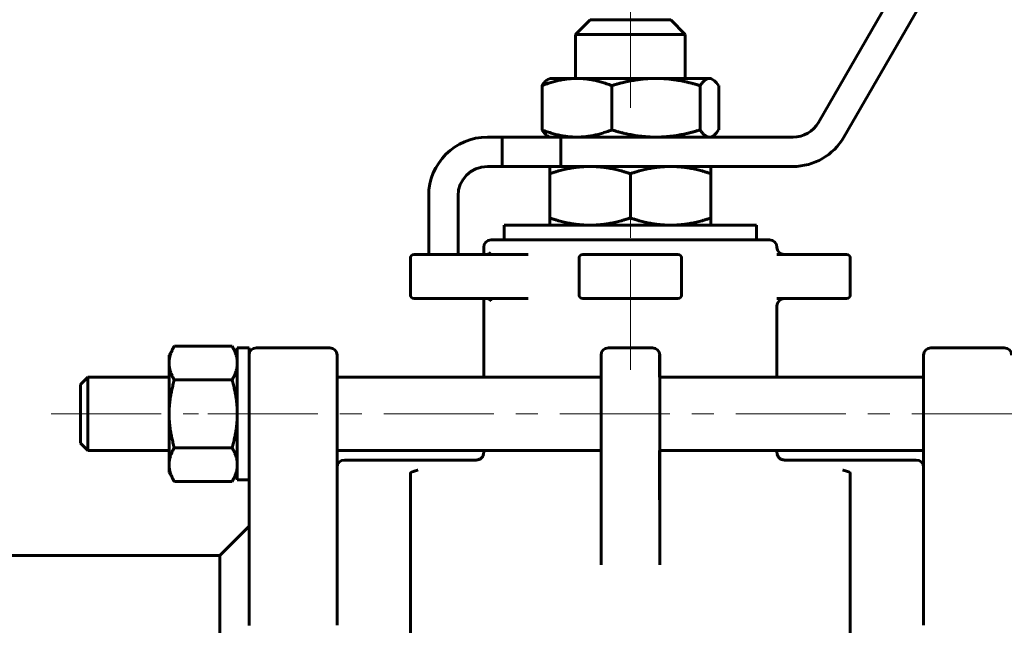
# Model space of a CAD drawing. Header units: millimetres. Extents: x 0 to 420, y 0 to 297.
# Tile 6 of 9: x 93 to 161, y 186 to 227. Entities that reach past the tile are written whole.
import ezdxf

# ---------------------------------------------------------------- set-up
doc = ezdxf.new("R2010")
doc.units = ezdxf.units.MM
doc.linetypes.add('K5LT_AXLED', pattern=[12, 7.5, -1.5, 1.5, -1.5])
doc.linetypes.add('K5LT_BASIC', pattern=[0])
doc.layers.add('Системный слой (1)', color=251, linetype='Continuous', true_color=0x6c6c6c)

# ---------------------------------------------------------------- blocks, each defined once
blk = doc.blocks.new('U1')
at = {"layer": 'Системный слой (1)', "color": 150, "linetype": 'K5LT_BASIC', "lineweight": 60, "true_color": 0x0080ff}
for p, q in [((115.117, 196.887), (115.117, 200.269)), ((115.117, 189.691), (115.117, 196.887)), ((115.117, 196.887), (115.117, 196.887))]:
    blk.add_line(p, q, dxfattribs=at)
blk = doc.blocks.new('U2')
at = {"layer": 'Системный слой (1)', "color": 150, "linetype": 'K5LT_BASIC', "lineweight": 60, "true_color": 0x0080ff}
for p, q in [((133.117, 203.094), (115.117, 203.094)), ((155.117, 203.094), (137.117, 203.094))]:
    blk.add_line(p, q, dxfattribs=at)
blk = doc.blocks.new('U3')
at = {"layer": 'Системный слой (1)', "color": 150, "linetype": 'K5LT_BASIC', "lineweight": 60, "true_color": 0x0080ff}
for p, q in [((133.117, 198.094), (115.117, 198.094)), ((155.117, 198.094), (137.117, 198.094))]:
    blk.add_line(p, q, dxfattribs=at)
blk = doc.blocks.new('U9')
at = {"layer": 'Системный слой (1)', "color": 150, "linetype": 'K5LT_BASIC', "lineweight": 60, "true_color": 0x0080ff}
for p, q in [((155.117, 200.269), (155.117, 196.873)), ((155.117, 196.873), (155.117, 189.691))]:
    blk.add_line(p, q, dxfattribs=at)
blk = doc.blocks.new('U16')
at = {"layer": 'Системный слой (1)', "color": 150, "linetype": 'K5LT_BASIC', "lineweight": 60, "true_color": 0x0080ff}
for p, q in [((126.504, 213.448), (135.117, 213.448)), ((135.117, 213.448), (143.731, 213.448))]:
    blk.add_line(p, q, dxfattribs=at)
blk = doc.blocks.new('U17')
at = {"layer": 'Системный слой (1)', "color": 150, "linetype": 'K5LT_BASIC', "lineweight": 60, "true_color": 0x0080ff}
for p, q in [((115.617, 197.448), (124.617, 197.448)), ((145.617, 197.448), (154.617, 197.448))]:
    blk.add_line(p, q, dxfattribs=at)
blk = doc.blocks.new('U18')
at = {"layer": 'Системный слой (1)', "color": 150, "linetype": 'K5LT_BASIC', "lineweight": 60, "true_color": 0x0080ff}
for p, q in [((123.513, 208.448), (125.31, 208.448)), ((125.31, 208.448), (128.146, 208.448))]:
    blk.add_line(p, q, dxfattribs=at)
blk = doc.blocks.new('U19')
at = {"layer": 'Системный слой (1)', "color": 150, "linetype": 'K5LT_BASIC', "lineweight": 60, "true_color": 0x0080ff}
for p, q in [((137.117, 203.094), (137.117, 204.594)), ((137.117, 194.725), (137.117, 198.094))]:
    blk.add_line(p, q, dxfattribs=at)
blk = doc.blocks.new('U20')
at = {"layer": 'Системный слой (1)', "color": 150, "linetype": 'K5LT_BASIC', "lineweight": 60, "true_color": 0x0080ff}
for p, q in [((145.117, 203.094), (145.117, 207.948)), ((145.117, 197.948), (145.117, 198.094))]:
    blk.add_line(p, q, dxfattribs=at)
blk = doc.blocks.new('U21')
at = {"layer": 'Системный слой (1)', "color": 150, "linetype": 'K5LT_BASIC', "lineweight": 60, "true_color": 0x0080ff}
for p, q in [((125.117, 211.448), (125.117, 211.948)), ((125.117, 203.094), (125.117, 208.448)), ((125.117, 197.948), (125.117, 198.094))]:
    blk.add_line(p, q, dxfattribs=at)
blk = doc.blocks.new('U22')
at = {"layer": 'Системный слой (1)', "color": 150, "linetype": 'K5LT_BASIC', "lineweight": 60, "true_color": 0x0080ff}
for p, q in [((108.317, 205.094), (108.317, 196.697)), ((108.317, 196.697), (108.317, 196.094))]:
    blk.add_line(p, q, dxfattribs=at)
blk = doc.blocks.new('U27')
at = {"layer": 'Системный слой (1)', "color": 150, "linetype": 'K5LT_BASIC', "lineweight": 60, "true_color": 0x0080ff}
for q in [(115.117, 196.887), (115.117, 196.885)]:
    blk.add_line((115.117, 196.887), q, dxfattribs=at)
blk = doc.blocks.new('U28')
at = {"layer": 'Системный слой (1)', "color": 150, "linetype": 'K5LT_BASIC', "lineweight": 60, "true_color": 0x0080ff}
for p, q in [((125.475, 211.485), (125.587, 211.568)), ((125.587, 211.568), (125.603, 211.587)), ((125.31, 211.448), (125.475, 211.485)), ((125.31, 211.448), (125.31, 211.448))]:
    blk.add_line(p, q, dxfattribs=at)
blk = doc.blocks.new('U29')
at = {"layer": 'Системный слой (1)', "color": 150, "linetype": 'K5LT_BASIC', "lineweight": 60, "true_color": 0x0080ff}
for p, q in [((140.581, 223.441), (140.507, 223.448)), ((140.656, 223.419), (140.581, 223.441)), ((140.73, 223.383), (140.656, 223.419)), ((140.861, 223.287), (140.73, 223.383)), ((140.997, 223.146), (140.861, 223.287)), ((141.14, 222.957), (140.997, 223.146))]:
    blk.add_line(p, q, dxfattribs=at)
blk = doc.blocks.new('U30')
at = {"layer": 'Системный слой (1)', "color": 150, "linetype": 'K5LT_BASIC', "lineweight": 60, "true_color": 0x0080ff}
for p, q in [((140.73, 219.513), (140.861, 219.61)), ((140.861, 219.61), (140.997, 219.75)), ((140.997, 219.75), (141.14, 219.939)), ((140.507, 219.448), (140.581, 219.456)), ((140.581, 219.456), (140.656, 219.477)), ((140.656, 219.477), (140.73, 219.513))]:
    blk.add_line(p, q, dxfattribs=at)

msp = doc.modelspace()

# ---------------------------------------------------------------- linework, layer by layer
at = {"layer": 'Системный слой (1)', "color": 150, "linetype": 'K5LT_BASIC', "lineweight": 60, "true_color": 0x0080ff}
for p, q in [((157.0379, 236.1982), (147.9446, 220.4482)), ((149.6766, 219.4482), (158.7699, 235.1982)), ((131.3672, 226.4482), (132.3672, 227.4482)), ((132.3672, 227.4482), (137.8672, 227.4482)), ((138.8672, 226.4482), (137.8672, 227.4482)), ((131.3672, 223.4482), (131.3672, 226.4482)), ((131.3672, 226.4482), (138.8672, 226.4482)), ((138.8672, 223.4482), (138.8672, 226.4482)), ((129.094, 222.957), (129.094, 219.9395)), ((129.6172, 223.4482), (129.5043, 223.383)), ((129.6172, 223.4482), (131.4717, 223.4482)), ((131.4717, 223.4482), (136.861, 223.4482)), ((133.8494, 222.957), (133.8494, 219.9395)), ((136.861, 223.4482), (140.5065, 223.4482)), ((139.8726, 222.957), (139.8726, 219.9395)), ((140.5065, 223.4482), (140.6172, 223.4482)), ((140.6172, 223.4482), (140.7302, 223.383)), ((141.1405, 222.957), (141.1405, 219.9395)), ((126.3672, 219.4482), (125.3672, 219.4482)), ((126.3672, 219.4482), (130.3672, 219.4482)), ((126.3672, 219.4482), (126.3672, 217.4482)), ((129.6172, 219.4482), (129.5043, 219.5135)), ((146.2125, 219.4482), (130.3672, 219.4482)), ((130.3672, 219.4482), (130.3672, 217.4482)), ((140.6172, 219.4482), (140.7302, 219.5135)), ((125.3672, 217.4482), (126.3672, 217.4482)), ((130.3672, 217.4482), (126.3672, 217.4482)), ((129.6172, 216.957), (129.6172, 217.4482)), ((129.6172, 216.957), (129.6172, 213.9395)), ((130.3672, 217.4482), (146.2125, 217.4482)), ((135.1172, 216.957), (135.1172, 213.9395)), ((140.6172, 217.4482), (140.6172, 216.957)), ((140.6172, 216.957), (140.6172, 213.9395)), ((121.3672, 215.4482), (121.3672, 211.4482)), ((123.3672, 211.4482), (123.3672, 215.4482)), ((129.6172, 213.4482), (129.6172, 213.9395)), ((140.6172, 213.9395), (140.6172, 213.4482)), ((126.5036, 212.4482), (126.5036, 213.4482)), ((143.7308, 212.4482), (143.7308, 213.4482)), ((144.6172, 212.4482), (125.6172, 212.4482)), ((120.1172, 211.1982), (120.1172, 208.6982)), ((123.3516, 211.4482), (120.3672, 211.4482)), ((123.5125, 211.4482), (123.3516, 211.4482)), ((128.1462, 211.4482), (123.5125, 211.4482)), ((131.6172, 211.1982), (131.6172, 208.6982)), ((138.3672, 211.4482), (131.8672, 211.4482)), ((138.6172, 208.6982), (138.6172, 211.1982)), ((149.8672, 211.4482), (145.1016, 211.4482)), ((150.1172, 208.6982), (150.1172, 211.1982)), ((120.3672, 208.4482), (123.3516, 208.4482)), ((123.3516, 208.4482), (123.5125, 208.4482)), ((131.8672, 208.4482), (138.3672, 208.4482)), ((145.1016, 208.4482), (149.8672, 208.4482)), ((103.6672, 204.5941), (104.0245, 205.2129)), ((104.0245, 205.2129), (107.96, 205.2129)), ((108.3172, 204.5941), (107.96, 205.2129)), ((109.1172, 205.0941), (108.3172, 205.0941)), ((109.1172, 205.0941), (109.1172, 198.2146)), ((109.6172, 205.0941), (114.6172, 205.0941)), ((136.6172, 205.0941), (133.6172, 205.0941)), ((160.6172, 205.0941), (155.6172, 205.0941)), ((103.6672, 204.0582), (103.6672, 204.5941)), ((115.1172, 203.8844), (115.1172, 204.5941)), ((115.1172, 200.2694), (115.1172, 204.5941)), ((133.1172, 204.5941), (133.1172, 199.2257)), ((137.1172, 199.2257), (137.1172, 204.5941)), ((155.1172, 204.5941), (155.1172, 200.2694)), ((103.6672, 200.5941), (103.6672, 204.0582)), ((115.1172, 203.0941), (115.1172, 203.8844)), ((97.6172, 202.5941), (98.1172, 203.0941)), ((98.1172, 200.5941), (98.1172, 203.0941)), ((103.6672, 203.0941), (98.1172, 203.0941)), ((104.0245, 202.9035), (107.96, 202.9035)), ((97.6172, 202.5941), (97.6172, 198.5941)), ((98.1172, 198.0941), (98.1172, 200.5941)), ((103.6672, 197.13), (103.6672, 200.5941)), ((133.1172, 199.2257), (133.1172, 190.3144)), ((137.1172, 190.3144), (137.1172, 199.2257)), ((97.6172, 198.5941), (98.1172, 198.0941)), ((103.6672, 198.0941), (98.1172, 198.0941)), ((104.0245, 198.2847), (107.96, 198.2847)), ((109.1172, 198.2146), (109.1172, 189.691)), ((124.6173, 197.4482), (124.6173, 197.4482)), ((145.6172, 197.4482), (145.6172, 197.4482)), ((103.6672, 196.5941), (103.6672, 197.13)), ((155.1172, 196.8863), (155.1172, 196.8861)), ((103.6672, 196.5941), (104.0245, 195.9753)), ((108.3172, 196.5941), (107.96, 195.9753)), ((109.1172, 196.0941), (108.3172, 196.0941)), ((120.1172, 178.4092), (120.1172, 196.5298)), ((150.1172, 178.4092), (150.1172, 196.5298)), ((104.0245, 195.9753), (107.96, 195.9753)), ((107.1172, 190.9482), (109.1172, 192.9482)), ((78.6172, 190.9482), (107.1172, 190.9482)), ((107.1172, 190.9482), (107.1172, 177.067)), ((109.1172, 189.691), (109.1172, 186.1653)), ((115.1172, 186.186), (115.1172, 189.691)), ((155.1172, 189.691), (155.1172, 186.1861))]:
    msp.add_line(p, q, dxfattribs=at)
at = {"layer": 'Системный слой (1)', "color": 30, "linetype": 'K5LT_AXLED', "lineweight": 18, "true_color": 0xff8000}
for p, q in [((135.1172, 221.4482), (135.1172, 229.4482)), ((135.1172, 203.5941), (135.1172, 215.4482)), ((95.6172, 200.5941), (105.6672, 200.5941)), ((106.3172, 200.5941), (163.9172, 200.5941))]:
    msp.add_line(p, q, dxfattribs=at)
at = {"layer": 'Системный слой (1)', "color": 150, "linetype": 'K5LT_BASIC', "lineweight": 60, "true_color": 0x0080ff}
for centre, radius, start, end in [((146.2125, 221.4482), 2, 270, 330), ((125.3672, 215.4482), 4, 90, 180), ((146.2125, 221.4482), 4, 270, 330), ((125.3672, 215.4482), 2, 90, 180), ((125.6172, 211.9482), 0.5, 90, 180), ((144.6172, 211.9482), 0.5, 0, 90), ((145.6172, 211.9482), 0.5, 180, 270), ((120.3672, 211.1982), 0.25, 90, 180), ((120.3672, 211.1982), 0.25, 90, 180), ((131.8672, 211.1982), 0.25, 90, 180), ((131.8672, 211.1982), 0.25, 90, 180), ((138.3672, 211.1982), 0.25, 0, 90), ((149.8672, 211.1982), 0.25, 0, 90), ((149.8672, 211.1982), 0.25, 0, 90), ((120.3672, 208.6982), 0.25, 180, 270), ((120.3672, 208.6982), 0.25, 180, 270), ((131.8672, 208.6982), 0.25, 180, 270), ((138.3672, 208.6982), 0.25, 270, 0), ((138.3672, 208.6982), 0.25, 270, 0), ((145.6172, 207.9482), 0.5, 90, 180), ((149.8672, 208.6982), 0.25, 270, 0), ((109.6172, 204.5941), 0.5, 90, 180), ((114.6172, 204.5941), 0.5, 0, 90), ((133.6172, 204.5941), 0.5, 90, 180), ((136.6172, 204.5941), 0.5, 0, 90), ((155.6172, 204.5941), 0.5, 90, 180), ((160.6172, 204.5941), 0.5, 0, 90), ((115.6172, 196.9482), 0.5, 90, 180), ((154.6172, 196.9482), 0.5, 0, 90)]:
    msp.add_arc(centre, radius, start, end, dxfattribs=at)
for points, weights in [([(131.4717, 223.4482), (130.3682, 223.4482), (129.094, 222.957)], [1, 1.0379548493, 1]), ([(129.094, 222.957), (129.3118, 223.2719), (129.5043, 223.383)], [1, 1.0240025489, 1.01764679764]), ([(133.8494, 222.957), (132.5752, 223.4482), (131.4717, 223.4482)], [1, 1.0379548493, 1]), ([(136.861, 223.4482), (135.4633, 223.4482), (133.8494, 222.957)], [1, 1.0379548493, 1]), ([(139.8726, 222.957), (138.2587, 223.4482), (136.861, 223.4482)], [1, 1.0379548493, 1]), ([(140.5065, 223.4482), (140.2123, 223.4482), (139.8726, 222.957)], [1, 1.0379548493, 1]), ([(129.5042, 219.5135), (129.3118, 219.6246), (129.094, 219.9395)], [1.01764705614, 1.02400206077, 1]), ([(129.094, 219.9395), (130.3682, 219.4482), (131.4717, 219.4482)], [1, 1.0379548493, 1]), ([(131.4717, 219.4482), (132.5752, 219.4482), (133.8494, 219.9395)], [1, 1.0379548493, 1]), ([(133.8494, 219.9395), (135.4633, 219.4482), (136.861, 219.4482)], [1, 1.0379548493, 1]), ([(136.861, 219.4482), (138.2587, 219.4482), (139.8726, 219.9395)], [1, 1.0379548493, 1]), ([(139.8726, 219.9395), (140.2123, 219.4482), (140.5065, 219.4482)], [1, 1.0379548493, 1]), ([(132.3672, 217.4482), (131.091, 217.4482), (129.6172, 216.957)], [1, 1.0379548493, 1]), ([(135.1172, 216.957), (133.6435, 217.4482), (132.3672, 217.4482)], [1, 1.0379548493, 1]), ([(137.8672, 217.4482), (136.591, 217.4482), (135.1172, 216.957)], [1, 1.0379548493, 1]), ([(140.6172, 216.957), (139.1435, 217.4482), (137.8672, 217.4482)], [1, 1.0379548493, 1]), ([(129.6172, 213.9395), (131.091, 213.4482), (132.3672, 213.4482)], [1, 1.0379548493, 1]), ([(132.3672, 213.4482), (133.6435, 213.4482), (135.1172, 213.9395)], [1, 1.0379548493, 1]), ([(135.1172, 213.9395), (136.591, 213.4482), (137.8672, 213.4482)], [1, 1.0379548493, 1]), ([(137.8672, 213.4482), (139.1435, 213.4482), (140.6172, 213.9395)], [1, 1.0379548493, 1]), ([(104.0245, 205.2129), (103.6672, 204.5941), (103.6672, 204.0582)], [1, 1.0379548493, 1]), ([(108.3172, 204.0582), (108.3172, 204.5941), (107.96, 205.2129)], [1, 1.0379548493, 1]), ([(103.6672, 204.0582), (103.6672, 203.5223), (104.0245, 202.9035)], [1, 1.0379548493, 1]), ([(107.96, 202.9035), (108.3172, 203.5223), (108.3172, 204.0582)], [1, 1.0379548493, 1]), ([(104.0245, 202.9035), (103.6672, 201.6659), (103.6672, 200.5941)], [1, 1.0379548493, 1]), ([(108.3172, 200.5941), (108.3172, 201.6659), (107.96, 202.9035)], [1, 1.0379548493, 1]), ([(103.6672, 200.5941), (103.6672, 199.5223), (104.0245, 198.2847)], [1, 1.0379548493, 1]), ([(107.96, 198.2847), (108.3172, 199.5223), (108.3172, 200.5941)], [1, 1.0379548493, 1]), ([(104.0245, 198.2847), (103.6672, 197.6659), (103.6672, 197.13)], [1, 1.0379548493, 1]), ([(108.3172, 197.13), (108.3172, 197.6659), (107.96, 198.2847)], [1, 1.0379548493, 1]), ([(103.6672, 197.13), (103.6672, 196.5941), (104.0245, 195.9753)], [1, 1.0379548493, 1]), ([(107.96, 195.9753), (108.3172, 196.5941), (108.3172, 197.13)], [1, 1.0379548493, 1])]:
    msp.add_rational_spline(points, weights, degree=2, dxfattribs=at)
for points, knots in [([(125.6063, 208.3009), (125.6058, 208.3018), (125.6051, 208.3031), (125.6018, 208.3085), (125.5991, 208.3126), (125.5923, 208.3218), (125.5881, 208.3269), (125.5778, 208.3384), (125.5717, 208.3448), (125.5578, 208.3578), (125.55, 208.3644), (125.5328, 208.3776), (125.5235, 208.3841), (125.5039, 208.3965), (125.4934, 208.4024), (125.4717, 208.4132), (125.4605, 208.4181), (125.437, 208.4271), (125.4248, 208.4311), (125.3996, 208.4379), (125.3866, 208.4408), (125.3602, 208.4452), (125.3468, 208.4467), (125.3255, 208.448), (125.3176, 208.448), (125.3097, 208.4482), (125.3097, 208.4482), (125.3097, 208.4482)], [0, 0, 0, 0, 0.7370837, 0.7370837, 1.4395602, 1.4395602, 2.0989324, 2.0989324, 2.7648949, 2.7648949, 3.4346072, 3.4346072, 4.1148039, 4.1148039, 4.7970451, 4.7970451, 5.4756912, 5.4756912, 6.1659668, 6.1659668, 6.870237, 6.870237, 7.5801068, 7.5801068, 7.9997604, 7.9997604, 8, 8, 8, 8]), ([(124.6173, 197.4482), (124.6176, 197.4482), (124.618, 197.4482), (124.6189, 197.4482), (124.6194, 197.4482), (124.6209, 197.4482), (124.6219, 197.4483), (124.6247, 197.4483), (124.6265, 197.4483), (124.6319, 197.4484), (124.6355, 197.4486), (124.646, 197.449), (124.653, 197.4495), (124.6735, 197.4513), (124.687, 197.4531), (124.7223, 197.4593), (124.7438, 197.4646), (124.7868, 197.4781), (124.8081, 197.4865), (124.8498, 197.506), (124.8701, 197.5173), (124.909, 197.5424), (124.9275, 197.5562), (124.9621, 197.5859), (124.9782, 197.6017), (125.0069, 197.6342), (125.0196, 197.6506), (125.0433, 197.6857), (125.0542, 197.7043), (125.0737, 197.7434), (125.0823, 197.7639), (125.0969, 197.8061), (125.1029, 197.8278), (125.1118, 197.8717), (125.1147, 197.8938), (125.1169, 197.9268), (125.1173, 197.9375), (125.1173, 197.9482)], [0, 0, 0, 0, 0.0253934, 0.0253934, 0.0634835, 0.0634835, 0.1333154, 0.1333154, 0.2666308, 0.2666308, 0.5269133, 0.5269133, 1.0347816, 1.0347816, 2.0251254, 2.0251254, 3.6345797, 3.6345797, 5.293573, 5.293573, 6.9775432, 6.9775432, 8.6530521, 8.6530521, 10.2881736, 10.2881736, 11.7964884, 11.7964884, 13.3579979, 13.3579979, 14.9691458, 14.9691458, 16.6010866, 16.6010866, 18.2184289, 18.2184289, 18.9984135, 18.9984135, 18.9984135, 18.9984135]), ([(145.6172, 197.4482), (145.6169, 197.4482), (145.6165, 197.4482), (145.6156, 197.4482), (145.6151, 197.4482), (145.6136, 197.4482), (145.6126, 197.4483), (145.6098, 197.4483), (145.608, 197.4483), (145.6026, 197.4484), (145.599, 197.4486), (145.5885, 197.449), (145.5815, 197.4495), (145.561, 197.4513), (145.5475, 197.4531), (145.5122, 197.4593), (145.4906, 197.4646), (145.4477, 197.4781), (145.4264, 197.4865), (145.3847, 197.506), (145.3644, 197.5173), (145.3255, 197.5424), (145.307, 197.5562), (145.2724, 197.5859), (145.2563, 197.6017), (145.2276, 197.6342), (145.2148, 197.6506), (145.1912, 197.6857), (145.1803, 197.7043), (145.1608, 197.7434), (145.1521, 197.7639), (145.1376, 197.8061), (145.1316, 197.8278), (145.1227, 197.8717), (145.1197, 197.8938), (145.1176, 197.9268), (145.1172, 197.9375), (145.1172, 197.9482)], [0, 0, 0, 0, 0.0253934, 0.0253934, 0.0634835, 0.0634835, 0.1333154, 0.1333154, 0.2666308, 0.2666308, 0.5269133, 0.5269133, 1.0347816, 1.0347816, 2.0251254, 2.0251254, 3.6345797, 3.6345797, 5.293573, 5.293573, 6.9775432, 6.9775432, 8.6530521, 8.6530521, 10.2881736, 10.2881736, 11.7964884, 11.7964884, 13.3579979, 13.3579979, 14.9691458, 14.9691458, 16.6010866, 16.6010866, 18.2184289, 18.2184289, 18.9984135, 18.9984135, 18.9984135, 18.9984135]), ([(120.6172, 196.75), (120.6167, 196.7498), (120.6162, 196.7497), (120.5126, 196.7252), (120.4152, 196.7013), (120.2696, 196.6536), (120.2069, 196.6286), (120.1348, 196.577), (120.1172, 196.5538), (120.1172, 196.5298)], [-0.00045175, -0.00045175, -0.00045175, -0.00045175, 0, 0, 0.08787014, 0.08787014, 0.15337812, 0.15337812, 0.2014648, 0.2014648, 0.2014648, 0.2014648]), ([(150.1172, 196.5298), (150.1172, 196.5505), (150.1042, 196.5707), (150.0445, 196.6199), (149.9867, 196.6447), (149.8426, 196.6956), (149.7336, 196.7224), (149.6183, 196.7497), (149.6178, 196.7498), (149.6172, 196.75)], [0.50208382, 0.50208382, 0.50208382, 0.50208382, 0.54371359, 0.54371359, 0.60847715, 0.60847715, 0.71328153, 0.71328153, 0.71376525, 0.71376525, 0.71376525, 0.71376525])]:
    msp.add_open_spline(points, degree=3, knots=knots, dxfattribs=at)

# ---------------------------------------------------------------- block references
at = {"layer": 'Системный слой (1)'}
for name in ['U29', 'U30', 'U16', 'U21', 'U28', 'U18', 'U20', 'U22', 'U19', 'U2', 'U1', 'U9', 'U3', 'U17', 'U27']:
    msp.add_blockref(name, (0, 0), dxfattribs=at)

doc.saveas('drawing.dxf')
